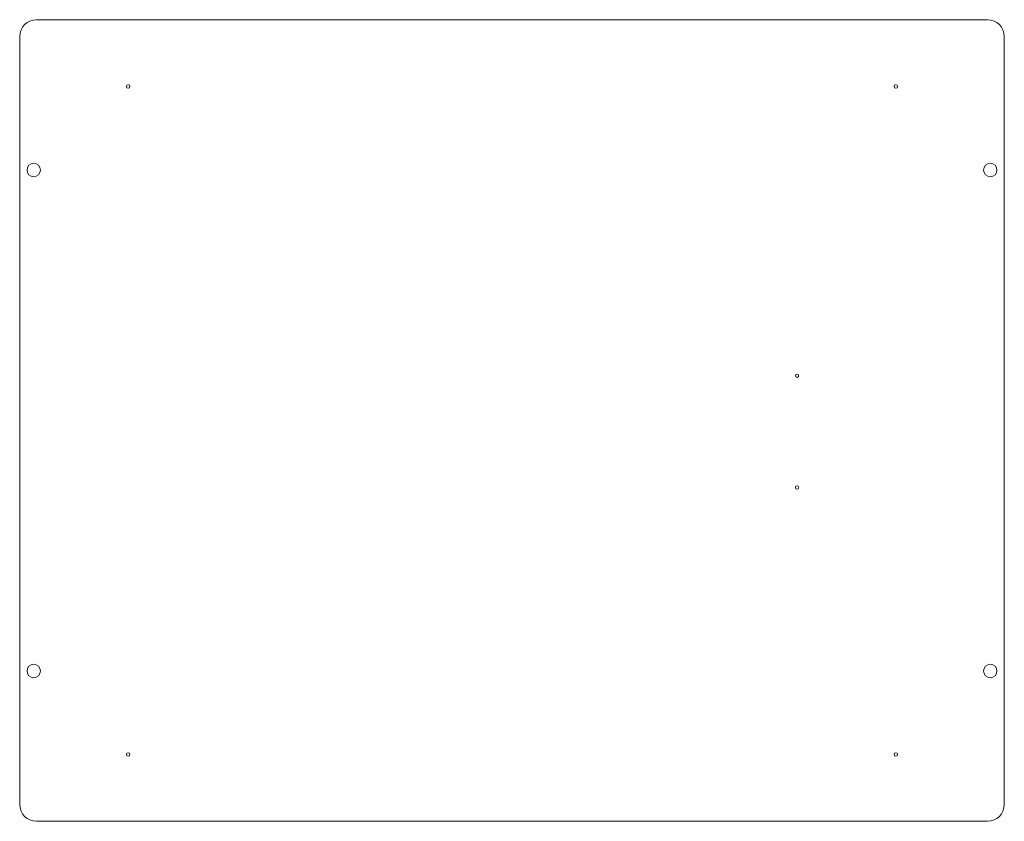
# Model space of a CAD drawing. Header units: inches. Extents: x -24 to 5.5, y -12 to 12.
import ezdxf

# ---------------------------------------------------------------- set-up
doc = ezdxf.new("R2010")
doc.units = ezdxf.units.IN
doc.header["$MEASUREMENT"] = 0

msp = doc.modelspace()

# ---------------------------------------------------------------- linework, layer by layer
at = {"color": 7, "linetype": 'Continuous', "lineweight": 15}
for p, q in [((5, 12), (-23.5, 12)), ((-24, 11.5), (-24, -11.5)), ((5.5, 11.5), (5.5, -11.5)), ((-23.5, -12), (5, -12))]:
    msp.add_line(p, q, dxfattribs=at)
for centre, radius in [((-20.75, 10), 0.05), ((2.25, 10), 0.05), ((-23.58, 7.5), 0.2), ((5.08, 7.5), 0.2), ((-0.709, 1.34), 0.05), ((-0.709, -2.006), 0.05), ((-23.58, -7.5), 0.2), ((5.08, -7.5), 0.2), ((-20.75, -10), 0.05), ((2.25, -10), 0.05)]:
    msp.add_circle(centre, radius, dxfattribs=at)
for centre, start, end in [((-23.5, 11.5), 90, 180), ((5, 11.5), 0, 90), ((-23.5, -11.5), 180, 270), ((5, -11.5), 270, 0)]:
    msp.add_arc(centre, 0.5, start, end, dxfattribs=at)

doc.saveas('drawing.dxf')
